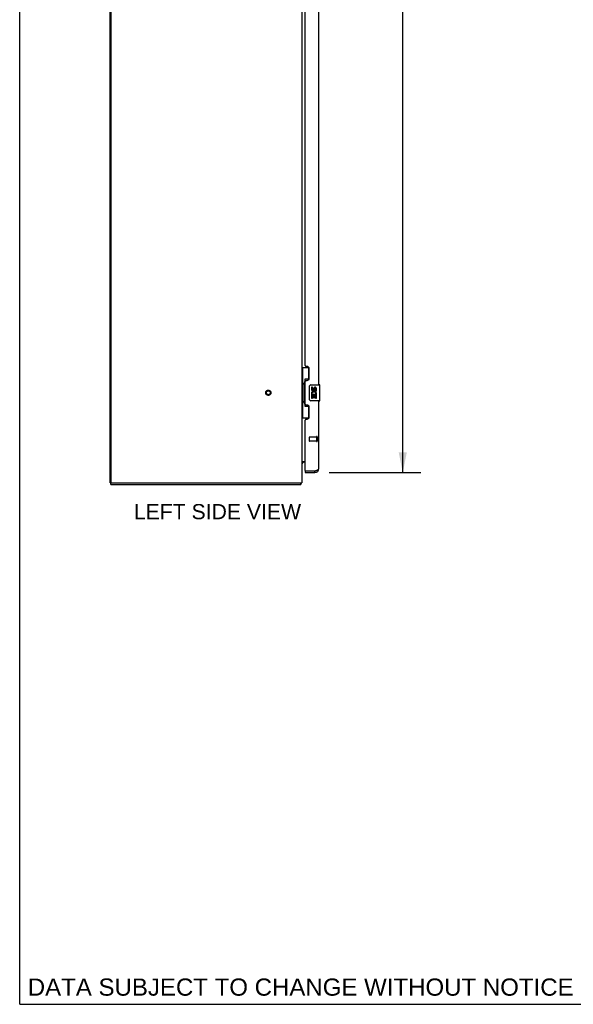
# Model space of a CAD drawing. Header units: inches. Extents: x 0 to 215, y 0 to 139.
# Tile 1 of 91: x 0 to 35, y 0 to 62. Entities that reach past the tile are written whole.
import ezdxf

# ---------------------------------------------------------------- set-up
doc = ezdxf.new("R2010")
doc.units = ezdxf.units.IN
doc.header["$LTSCALE"] = 11.835443
doc.header["$MEASUREMENT"] = 0
doc.linetypes.add('HIDDEN', pattern=[0.2, 0.1, -0.1])
doc.layers.get('0').update_dxf_attribs({"linetype": 'CONTINUOUS'})
for name, color, linetype in [('02___PRT_ALL_AXES', 7, 'CONTINUOUS'), ('DEFAULT_2', 8, 'HIDDEN'), ('DIMENSIONS', 7, 'CONTINUOUS')]:
    doc.layers.add(name, color=color, linetype=linetype)
doc.styles.get("Standard").update_dxf_attribs({"font": 'arial.ttf'})
doc.dimstyles.new('DIMSTYLE_1', dxfattribs={"dimtxt": 0.949367, "dimasz": 1.265823, "dimexe": 0.09, "dimexo": 0.07, "dimgap": 0.0375, "dimtad": 0, "dimtih": 1, "dimtoh": 1, "dimzin": 4, "dimdsep": 46, "dimtxsty": 'Standard', "dimblk": '_FILLED', "dimblk1": '_FILLED', "dimblk2": '_FILLED', "dimcen": 0.09, "dimazin": 1, "dimtfac": 1, "dimtofl": 0, "dimtmove": 0, "dimatfit": 3, "dimldrblk": '_FILLED', "dimfxl": 1, "dimtolj": 1, "dimtzin": 4, "dimarcsym": 0})

# ---------------------------------------------------------------- blocks, each defined once
blk = doc.blocks.new('_FILLED')
at = {"color": 0, "linetype": 'ByBlock'}
blk.add_solid([(0, 0), (-1, 0.2), (-1, -0.2)], dxfattribs=at)
blk = doc.blocks.new('*D17')
at = {"layer": 'DIMENSIONS', "color": 2, "linetype": 'Continuous'}
for p, q in [((19.356, 103.772), (25.108, 103.772)), ((23.969, 103.772), (23.969, 70.251)), ((23.969, 33.272), (23.969, 66.928)), ((19.356, 33.272), (25.108, 33.272))]:
    blk.add_line(p, q, dxfattribs=at)
at = {"layer": 'DIMENSIONS', "color": 2, "linetype": 'Continuous', "xscale": 1.2658227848, "yscale": 1.2658227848, "zscale": 1.2658227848}
for p, rotation in [((23.969, 103.772), 90), ((23.969, 33.272), 270)]:
    blk.add_blockref('_FILLED', p, dxfattribs=dict(at, rotation=rotation))
at = {"layer": 'DIMENSIONS', "color": 2, "linetype": 'Continuous', "insert": (23.969, 69.776), "char_height": 0.9494, "width": 4.85624, "attachment_point": 2, "line_spacing_factor": 0.9}
blk.add_mtext('70.50\\PDOORS', dxfattribs=at)

msp = doc.modelspace()

# ---------------------------------------------------------------- linework, layer by layer
at = {"color": 7, "linetype": 'Continuous'}
for p, q in [((0, 0), (0, 139.241)), ((17.658, 39.847), (18.099, 39.847)), ((17.697, 39.847), (17.697, 38.822)), ((18.062, 39.847), (18.062, 39.068)), ((17.676, 38.822), (17.798, 38.822)), ((17.676, 38.822), (17.676, 37.722)), ((17.798, 38.853), (17.798, 38.873)), ((17.798, 37.722), (17.798, 38.822)), ((18.062, 39.112), (17.835, 39.112)), ((17.835, 39.112), (17.835, 37.432)), ((18.122, 37.872), (18.122, 38.672)), ((18.221, 38.772), (18.761, 38.772)), ((18.776, 37.787), (18.776, 38.757)), ((17.676, 37.722), (17.798, 37.722)), ((17.697, 37.722), (17.697, 36.697)), ((17.798, 37.672), (17.798, 37.692)), ((18.761, 37.772), (18.221, 37.772)), ((17.835, 37.432), (18.062, 37.432)), ((18.062, 37.477), (18.062, 36.697)), ((17.658, 36.697), (18.099, 36.697)), ((17.862, 33.918), (17.801, 33.918)), ((17.862, 33.376), (17.882, 33.376)), ((17.862, 33.376), (17.862, 33.272)), ((18.47, 33.272), (18.47, 33.376)), ((5.71, 32.626), (5.658, 32.626)), ((5.71, 32.522), (5.71, 32.626)), ((5.71, 32.522), (17.581, 32.522)), ((17.581, 32.522), (17.581, 32.626)), ((17.608, 32.619), (17.598, 32.626)), ((0, 0), (215.19, 0))]:
    msp.add_line(p, q, dxfattribs=at)
at = {"color": 3, "linetype": 'Continuous'}
for p, q in [((5.658, 32.626), (5.658, 107.612)), ((5.71, 107.585), (5.71, 32.689)), ((17.658, 104.452), (17.658, 32.626)), ((18.716, 38.772), (18.716, 68.022)), ((17.862, 39.98), (17.862, 66.815)), ((17.982, 39.92), (17.922, 39.92)), ((18.112, 39.17), (18.112, 39.79)), ((17.862, 37.565), (17.862, 38.98)), ((17.922, 39.04), (17.982, 39.04)), ((18.716, 33.519), (18.716, 37.772)), ((17.982, 37.505), (17.922, 37.505)), ((18.112, 36.755), (18.112, 37.375)), ((17.862, 33.396), (17.862, 36.565)), ((17.922, 36.625), (17.982, 36.625)), ((17.658, 33.97), (17.862, 33.97)), ((17.882, 33.376), (18.47, 33.376)), ((18.47, 33.376), (18.507, 33.39)), ((18.507, 33.39), (18.526, 33.397)), ((18.526, 33.397), (18.538, 33.402)), ((18.538, 33.402), (18.55, 33.406)), ((18.55, 33.406), (18.561, 33.411)), ((18.561, 33.411), (18.573, 33.416)), ((17.862, 33.272), (18.47, 33.272)), ((5.71, 32.626), (17.658, 32.626))]:
    msp.add_line(p, q, dxfattribs=at)
at = {"color": 7, "linetype": 'Continuous'}
for points in [[(17.835, 39.089), (17.836, 39.085), (17.836, 39.082), (17.837, 39.078), (17.838, 39.073), (17.84, 39.069), (17.842, 39.064), (17.844, 39.058), (17.847, 39.052), (17.851, 39.046), (17.855, 39.039), (17.859, 39.031), (17.864, 39.023), (17.869, 39.015), (17.871, 39.012)], [(18.122, 38.672), (18.122, 38.679), (18.122, 38.685), (18.123, 38.691), (18.125, 38.697), (18.126, 38.703), (18.128, 38.709)], [(18.128, 37.836), (18.126, 37.842), (18.125, 37.848), (18.123, 37.854), (18.122, 37.86), (18.122, 37.866), (18.122, 37.872)], [(17.871, 37.533), (17.869, 37.53), (17.864, 37.522), (17.859, 37.514), (17.855, 37.506), (17.851, 37.499), (17.847, 37.493), (17.844, 37.487), (17.842, 37.481), (17.84, 37.476), (17.838, 37.472), (17.837, 37.467), (17.836, 37.463), (17.836, 37.46), (17.835, 37.456)], [(17.663, 33.886), (17.661, 33.888), (17.66, 33.89), (17.659, 33.892), (17.659, 33.893), (17.658, 33.895), (17.658, 33.896)], [(17.67, 33.879), (17.668, 33.881), (17.666, 33.883), (17.664, 33.884), (17.663, 33.886)], [(17.677, 33.874), (17.674, 33.875), (17.672, 33.877), (17.67, 33.879)], [(17.687, 33.862), (17.688, 33.863), (17.688, 33.863), (17.687, 33.864), (17.687, 33.864), (17.686, 33.865), (17.685, 33.866), (17.684, 33.868), (17.682, 33.869), (17.68, 33.87), (17.677, 33.874)], [(17.594, 32.558), (17.593, 32.553), (17.593, 32.548), (17.592, 32.544), (17.592, 32.54), (17.591, 32.537), (17.59, 32.534), (17.59, 32.531), (17.589, 32.528), (17.588, 32.526), (17.586, 32.525), (17.585, 32.524), (17.584, 32.523), (17.583, 32.523), (17.581, 32.522)], [(17.608, 32.619), (17.606, 32.617), (17.605, 32.614), (17.603, 32.611), (17.602, 32.607), (17.6, 32.603), (17.599, 32.598), (17.598, 32.594), (17.597, 32.589), (17.596, 32.583), (17.596, 32.578), (17.595, 32.573), (17.595, 32.568), (17.594, 32.558)]]:
    msp.add_lwpolyline(points, dxfattribs=at)
at = {"color": 3, "linetype": 'Continuous'}
msp.add_lwpolyline([(18.573, 33.416), (18.578, 33.418), (18.584, 33.42), (18.59, 33.422), (18.595, 33.425), (18.6, 33.427), (18.606, 33.429), (18.611, 33.432), (18.616, 33.434), (18.621, 33.436), (18.626, 33.439), (18.63, 33.441), (18.635, 33.443), (18.64, 33.445), (18.644, 33.448), (18.649, 33.45), (18.653, 33.452), (18.657, 33.455), (18.661, 33.457), (18.665, 33.459), (18.669, 33.462), (18.672, 33.464), (18.676, 33.466), (18.679, 33.468), (18.682, 33.471), (18.685, 33.473), (18.688, 33.475), (18.691, 33.478), (18.694, 33.48), (18.696, 33.482), (18.699, 33.485), (18.701, 33.487), (18.703, 33.489), (18.705, 33.491), (18.707, 33.494), (18.709, 33.496), (18.71, 33.498), (18.711, 33.501), (18.713, 33.503), (18.714, 33.505), (18.714, 33.508), (18.715, 33.51), (18.716, 33.512), (18.716, 33.514), (18.716, 33.517), (18.716, 33.519)], dxfattribs=at)
for centre, radius, start, end in [((17.922, 39.98), 0.06, 180, 270), ((17.982, 39.79), 0.13, 0, 90), ((17.922, 38.98), 0.06, 90, 180), ((17.982, 39.17), 0.13, 270, 360), ((17.922, 37.565), 0.06, 180, 270), ((17.982, 37.375), 0.13, 0, 90), ((17.922, 36.565), 0.06, 90, 180), ((17.982, 36.755), 0.13, 270, 360), ((17.882, 33.396), 0.02, 180, 270), ((18.47, 33.519), 0.246, 270, 360), ((5.773, 32.689), 0.0625, 180, 270)]:
    msp.add_arc(centre, radius, start, end, dxfattribs=at)
at = {"color": 7, "linetype": 'Continuous'}
for centre, radius, start, end in [((18.221, 38.672), 0.1, 90, 158.79459), ((18.761, 38.757), 0.015, 0, 90), ((18.221, 37.872), 0.1, 201.20502, 270), ((18.761, 37.787), 0.015, 270, 360), ((17.801, 33.776), 0.142, 90, 180), ((18.47, 33.519), 0.142, 270, 311.36571), ((18.552, 33.662), 0.26, 267.3791, 270), ((17.412, 32.769), 0.246, 322.60593, 324.66952)]:
    msp.add_arc(centre, radius, start, end, dxfattribs=at)
for centre, start_param, end_param in [((17.903, 38.863), 0.699287, 1.51401), ((17.903, 38.863), -4.655602, -3.84088), ((17.903, 37.682), 0.699287, 1.51401), ((17.903, 37.682), -4.655602, -3.84088)]:
    msp.add_ellipse(centre, major_axis=(0, 0.18), ratio=0.579493, start_param=start_param, end_param=end_param, dxfattribs=at)
at = {"layer": '02___PRT_ALL_AXES', "color": 7, "linetype": 'Continuous'}
for p, q in [((18.322, 38.618), (18.259, 38.618)), ((18.259, 38.618), (18.259, 38.482)), ((18.322, 38.482), (18.322, 38.618)), ((18.387, 38.545), (18.387, 38.476)), ((18.448, 38.482), (18.448, 38.524)), ((18.511, 38.524), (18.511, 38.388)), ((18.511, 38.388), (18.573, 38.388)), ((18.573, 38.388), (18.573, 38.524)), ((18.277, 38.157), (18.259, 38.157)), ((18.259, 38.157), (18.259, 37.927)), ((18.259, 37.927), (18.322, 37.927)), ((18.312, 38.157), (18.339, 38.176)), ((18.312, 38.157), (18.573, 38.157)), ((18.322, 38.094), (18.387, 38.094)), ((18.322, 37.927), (18.322, 38.094)), ((18.387, 38.094), (18.387, 37.958)), ((18.387, 37.958), (18.448, 37.958)), ((18.448, 38.094), (18.511, 38.094)), ((18.448, 37.958), (18.448, 38.094)), ((18.503, 38.193), (18.56, 38.168)), ((18.511, 38.094), (18.511, 37.927)), ((18.511, 37.927), (18.573, 37.927)), ((18.573, 37.927), (18.573, 38.157))]:
    msp.add_line(p, q, dxfattribs=at)
at = {"layer": '02___PRT_ALL_AXES', "color": 8, "linetype": 'HIDDEN'}
for p, q in [((18.569, 35.5), (18.122, 35.5)), ((18.569, 35.252), (18.122, 35.252)), ((18.569, 35.5), (18.569, 35.252))]:
    msp.add_line(p, q, dxfattribs=at)
msp.add_circle((15.554, 38.272), 0.124, dxfattribs=at)
at = {"layer": '02___PRT_ALL_AXES', "color": 7, "linetype": 'Continuous'}
for centre, radius, start, end in [((18.353, 38.482), 0.0943, 180, 360), ((18.413, 38.23), 0.154, 161.41988, 206.19629), ((18.416, 38.23), 0.157, 336.59665, 161.87913), ((18.353, 38.482), 0.0314, 180, 261.22946), ((18.416, 38.23), 0.0943, 336.59665, 215.11217), ((18.353, 38.487), 0.0362, 263.42855, 341.76278), ((18.479, 38.524), 0.0943, 68.69989, 167.43379), ((18.479, 38.524), 0.0314, 0, 180.04847), ((18.479, 38.524), 0.0943, 0, 68.67039), ((18.416, 38.23), 0.157, 205.73705, 207.8532)]:
    msp.add_arc(centre, radius, start, end, dxfattribs=at)
at = {"layer": 'DEFAULT_2', "color": 8, "linetype": 'HIDDEN'}
for p, q in [((18.112, 35.49), (18.112, 35.262)), ((18.569, 35.518), (18.569, 35.234)), ((18.612, 35.518), (18.612, 35.234))]:
    msp.add_line(p, q, dxfattribs=at)
for radius in [0.164, 0.124]:
    msp.add_circle((15.554, 38.272), radius, dxfattribs=at)
for centre, radius, start, end in [((18.122, 35.49), 0.01, 90, 180), ((18.122, 35.262), 0.01, 180, 270), ((18.591, 35.518), 0.0215, 0, 180), ((18.591, 35.234), 0.0215, 180, 360)]:
    msp.add_arc(centre, radius, start, end, dxfattribs=at)

# ---------------------------------------------------------------- texts
at = {"layer": 'DIMENSIONS', "color": 2, "linetype": 'Continuous', "attachment_point": 2, "line_spacing_factor": 0.9}
for s, insert, char_height, width in [('LEFT SIDE VIEW', (12.373, 31.306), 0.94937, 10.43951), ('DATA SUBJECT TO CHANGE WITHOUT NOTICE', (17.581, 1.615), 1.07595, 34.0864)]:
    msp.add_mtext(s, dxfattribs=dict(at, insert=insert, char_height=char_height, width=width))

# ---------------------------------------------------------------- dimensions: what is measured, and where the dimension line sits
at = {"layer": 'DIMENSIONS', "color": 2, "linetype": 'Continuous'}
dim = msp.add_linear_dim(base=(23.969, 103.772), p1=(19.286, 33.272), p2=(19.286, 103.772), angle=90, text='<>\\PDOORS', dimstyle='DIMSTYLE_1', dxfattribs=at)
dim.commit()
dim.dimension.update_dxf_attribs({"geometry": '*D17', "text_midpoint": (23.969, 68.589), "dimtype": 160})

doc.saveas('drawing.dxf')
